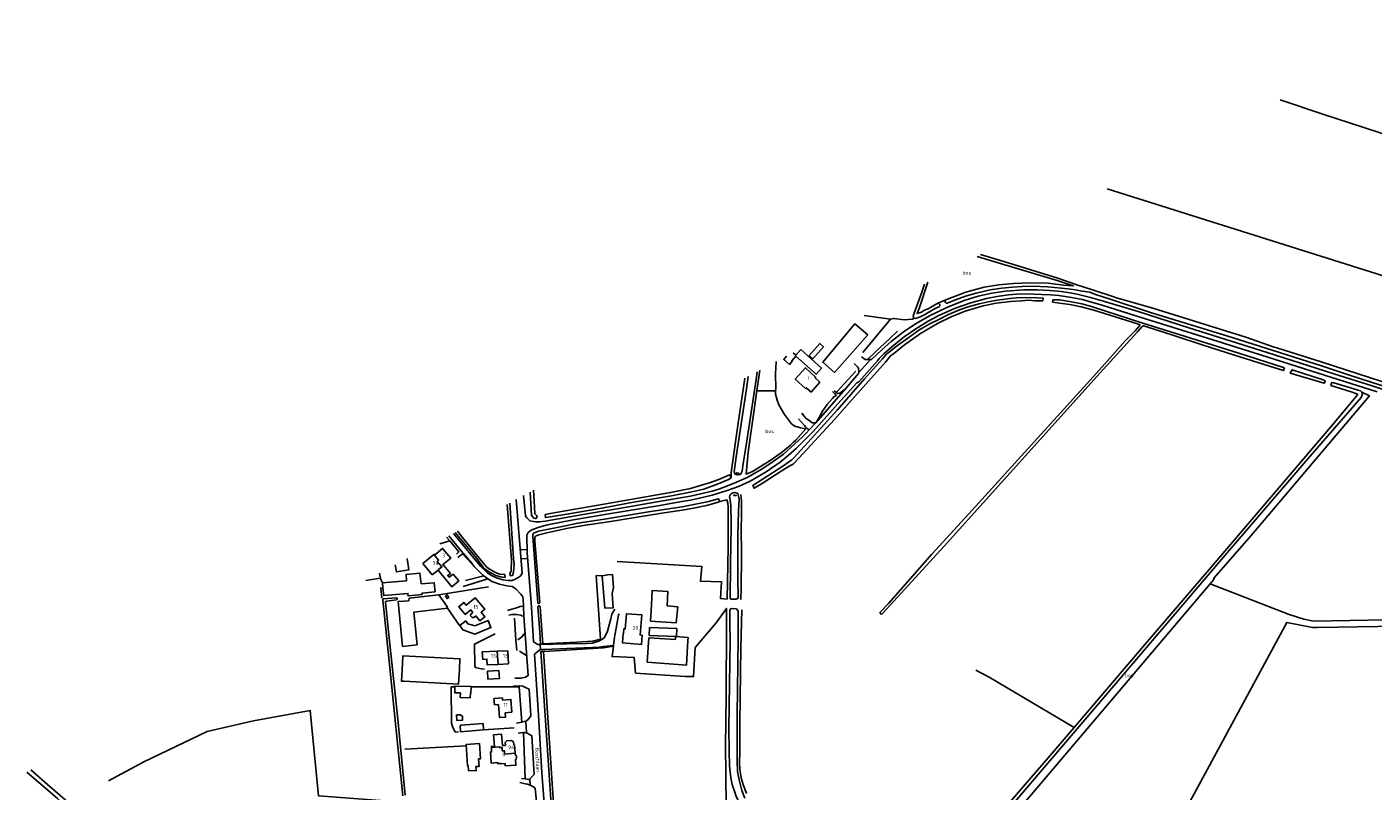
# Model space of a CAD drawing. Header units: metres. Extents: x 233874 to 239264, y 443832 to 448222.
# Tile 148 of 195: x 234944 to 235877, y 446332 to 446862. Entities that reach past the tile are written whole.
import ezdxf

# ---------------------------------------------------------------- set-up
doc = ezdxf.new("R2010")
doc.units = ezdxf.units.M
doc.header["$MEASUREMENT"] = 0
for name, color, linetype in [('BIJGEBOUW', 4, 'Continuous'), ('CULTUURAANDUIDING', 253, 'Continuous'), ('DAKRAND', 4, 'Continuous'), ('DAKRAND-BYG', 4, 'Continuous'), ('HEG', 253, 'Continuous'), ('HEK', 253, 'Continuous'), ('HOOFDGEBOUW', 4, 'Continuous'), ('HOUTWAL', 253, 'Continuous'), ('HUISNUMMER', 253, 'Continuous'), ('INSTEEKSLOOT', 153, 'Continuous'), ('KANTVERH', 253, 'Continuous'), ('KUNSTWERK', 253, 'Continuous'), ('MIDSLTGREPPEL', 253, 'Continuous'), ('MUUR', 253, 'Continuous'), ('OVERIGEAFSCH', 253, 'Continuous'), ('OVLIJNOBJ', 253, 'Continuous'), ('RASTER', 253, 'Continuous'), ('SCHUTTING', 253, 'Continuous'), ('STRAATNAAM', 253, 'Continuous'), ('TUSSENMUUR', 253, 'Continuous')]:
    doc.layers.add(name, color=color, linetype=linetype)
doc.styles.get("Standard").update_dxf_attribs({"font": 'iso.shx'})

msp = doc.modelspace()

# ---------------------------------------------------------------- linework, layer by layer
at = {"layer": 'BIJGEBOUW'}
msp.add_line((235190.01, 446476.41), (235190.32, 446473.14), dxfattribs=at)
for points in [[(235216.67, 446475.72), (235215.96, 446483.26), (235206.31, 446482.35), (235206.72, 446477.99), (235190.01, 446476.41)], [(235190.32, 446473.14), (235190.84, 446467.64), (235207.55, 446469.22), (235207.73, 446467.4), (235217.37, 446468.32), (235217.27, 446469.42)], [(235235.96, 446466.44), (235234.88, 446468.08), (235233.63, 446467.24), (235234.71, 446465.61), (235235.96, 446466.44)], [(235243.24, 446416.77), (235242.7, 446406.38), (235205.08, 446408.33)], [(235270.97, 446410.26), (235270.64, 446415.74), (235262.75, 446415.27), (235263.07, 446409.79), (235270.97, 446410.26)]]:
    msp.add_lwpolyline(points, dxfattribs=at)
at = {"layer": 'DAKRAND'}
for points in [[(235228.51, 446485.28), (235237.93, 446473.8), (235242.82, 446477.81), (235238.91, 446482.58), (235236.22, 446480.38), (235235.2, 446481.61), (235237.01, 446483.09), (235232.51, 446488.57), (235232.19, 446488.31)], [(235254.65, 446453.69), (235253.21, 446452.5), (235252.07, 446452.51), (235251.06, 446453.72), (235251.24, 446454.86), (235252.68, 446456.05)], [(235265.41, 446362.44), (235265.37, 446362.97), (235267.54, 446363.13), (235266.96, 446371.18), (235272.46, 446371.58), (235273.04, 446363.68)], [(235280.89, 446364.25), (235280.75, 446366.27), (235279.49, 446367.23), (235276.11, 446367), (235275.08, 446365.94), (235275.23, 446363.84)], [(235264.8, 446359.26), (235265.63, 446359.32), (235265.41, 446362.44)], [(235281.92, 446357.29), (235282.27, 446357.19), (235282.85, 446356.36), (235282.92, 446355.26), (235282.53, 446354.2), (235282.17, 446353.96)], [(235274.97, 446351.22), (235272.26, 446351.01), (235272.08, 446351.39), (235269.88, 446351.22), (235269.82, 446351.95)]]:
    msp.add_lwpolyline(points, dxfattribs=at)
at = {"layer": 'DAKRAND-BYG'}
for p, q in [((235178.45, 446478.04), (235188.32, 446479.69)), ((235188.62, 446479.74), (235187.98, 446483.18)), ((235188.32, 446479.69), (235188.62, 446479.74)), ((235213.93, 446433.44), (235203.83, 446432.43)), ((235203.53, 446416.18), (235203.76, 446420.6)), ((235243.83, 446377.56), (235244.02, 446373.31)), ((235244.02, 446373.31), (235260.07, 446374.71))]:
    msp.add_line(p, q, dxfattribs=at)
for points in [[(235526.27, 446648.49), (235517.3, 446655.96), (235495.14, 446629.45), (235503.36, 446622.34), (235526.27, 446648.49)], [(235474.62, 446636.01), (235476.42, 446634.41), (235479.84, 446638.24), (235494.26, 446625.36), (235490.49, 446621.15), (235476.45, 446633.68), (235473.58, 446630.47), (235473.99, 446630.1), (235472, 446627.87), (235468.05, 446631.39), (235469.99, 446633.57)], [(235485.6, 446634.16), (235493.05, 446642.5), (235495.62, 446640.2), (235488.17, 446631.86), (235485.6, 446634.16)], [(235207.01, 446493.44), (235208.33, 446485.55), (235199.6, 446484.09), (235198.78, 446489)], [(235350.13, 446473.26), (235349.42, 446482.22), (235346.14, 446482.13), (235342.28, 446481.45), (235344.1, 446459.02), (235349.9, 446459.19), (235349.24, 446469.07), (235350.13, 446473.26)], [(235217.27, 446469.42), (235226.42, 446470.29), (235225.82, 446476.58), (235216.67, 446475.72)], [(235394.61, 446459.96), (235393.62, 446448.81), (235375.7, 446449.99), (235376.42, 446461.28), (235376.86, 446471.09), (235387.76, 446470.41), (235387.3, 446460.62), (235394.61, 446459.96)], [(235213.93, 446433.44), (235211.74, 446456.11), (235235.14, 446458.96), (235234.46, 446460.36), (235228.99, 446468.26), (235208.36, 446465.78), (235208.2, 446464.14), (235200.74, 446463.48), (235203.83, 446432.43)], [(235243.5, 446446.93), (235245.64, 446443.83), (235253.87, 446440.84), (235265.13, 446445.44), (235263.11, 446450.41), (235253.95, 446446.77), (235249.09, 446448.2), (235247.71, 446450.14), (235243.5, 446446.93)], [(235375.13, 446445.52), (235393.92, 446444.75), (235393.7, 446439.33), (235374.9, 446440.1), (235375.13, 446445.52)], [(235401.82, 446438.63), (235401.7, 446436.57), (235400.64, 446419.47), (235373.46, 446421.44), (235374.69, 446438.32), (235392.97, 446437.24), (235393.07, 446439.25), (235401.82, 446438.63)], [(235203.76, 446420.6), (235204.03, 446425.86), (235243.61, 446423.88), (235243.24, 446416.77)], [(235205.08, 446408.33), (235203.12, 446408.44), (235203.53, 446416.18)], [(235251.36, 446404.69), (235240.19, 446405), (235240.06, 446400.33), (235243.94, 446400.22), (235243.85, 446397.11), (235250.84, 446396.91), (235250.93, 446400.13), (235251.23, 446400.12), (235251.36, 446404.69)], [(235241.36, 446384.93), (235241.58, 446380.99), (235245.54, 446381.32), (235245.44, 446383.89), (235244.04, 446385.11), (235241.36, 446384.93)], [(235260.07, 446374.71), (235259.74, 446379.06), (235244.46, 446377.88), (235244.48, 446377.61), (235243.83, 446377.56)], [(235257.12, 446365.17), (235257.84, 446354.49), (235256.54, 446354.41), (235256.89, 446349.28), (235254.77, 446349.14), (235254.95, 446346.39), (235249.6, 446346.24), (235249.39, 446349.8), (235248.93, 446349.77), (235247.94, 446364.55), (235257.12, 446365.17)]]:
    msp.add_lwpolyline(points, dxfattribs=at)
at = {"layer": 'HEG'}
for p, q in [((235523.8, 446661.82), (235541.98, 446659.24)), ((235236.1, 446506.03), (235234.26, 446508.13)), ((235237.52, 446404.41), (235240.17, 446404.41)), ((235240.63, 446373.02), (235242.58, 446373.18))]:
    msp.add_line(p, q, dxfattribs=at)
for points in [[(235268.03, 446441.26), (235253.72, 446434.09), (235254, 446419.01), (235254.33, 446417.72), (235258.47, 446416.97), (235260.67, 446416.77)], [(235251.35, 446404.44), (235275.77, 446404.5), (235284.67, 446404.49)], [(235260.07, 446374.71), (235260.08, 446374.71), (235281.3, 446376.11)]]:
    msp.add_lwpolyline(points, dxfattribs=at)
at = {"layer": 'HEK'}
msp.add_line((235190.01, 446476.41), (235188.32, 446479.69), dxfattribs=at)
for points in [[(235189.54, 446465.82), (235188.82, 446472.84), (235190.32, 446473.14)], [(235281.47, 446452.03), (235282.5, 446436.8), (235283.01, 446429.55)]]:
    msp.add_lwpolyline(points, dxfattribs=at)
at = {"layer": 'HOOFDGEBOUW'}
for p, q in [((235225.48, 446496.15), (235217.95, 446489.97)), ((235217.95, 446489.97), (235224.5, 446481.99)), ((235228.51, 446485.28), (235224.5, 446481.99)), ((235270.04, 446419.93), (235277.23, 446420.28)), ((235273.04, 446363.68), (235275.23, 446363.84)), ((235280.89, 446364.25), (235281.42, 446364.29)), ((235281.85, 446358.34), (235281.42, 446364.29)), ((235281.92, 446357.29), (235281.85, 446358.34))]:
    msp.add_line(p, q, dxfattribs=at)
for points in [[(235493.18, 446615.6), (235486.99, 446608.75), (235483.65, 446611.77), (235483.18, 446611.24), (235476.01, 446617.72), (235483.09, 446625.56), (235490.17, 446619.16), (235489.75, 446618.7), (235493.18, 446615.6)], [(235232.19, 446488.31), (235231.67, 446488.94), (235237.26, 446493.53), (235231.64, 446500.38), (235226.07, 446495.8), (235225.66, 446496.3), (235225.48, 446496.15)], [(235252.68, 446456.05), (235251.25, 446457.78), (235247.31, 446454.5), (235242.78, 446459.94), (235246.41, 446462.96), (235248.01, 446461.03), (235254.19, 446466.16), (235260.8, 446458.2), (235258.31, 446456.13), (235260.91, 446453), (235257.55, 446450.2), (235254.65, 446453.69)], [(235370.01, 446440.27), (235369.47, 446433.76), (235356.23, 446434.87), (235356.77, 446441.31), (235357.02, 446441.29), (235357.3, 446444.61), (235358.12, 446444.54), (235359.01, 446455.14), (235369.73, 446454.24), (235368.56, 446440.4), (235370.01, 446440.27)], [(235269.54, 446429.12), (235259.17, 446428.62), (235259.42, 446423.47), (235262.39, 446423.62), (235262.59, 446419.57), (235270.04, 446419.93)], [(235277.23, 446420.28), (235276.79, 446429.47), (235269.54, 446429.12)], [(235273.04, 446396.72), (235267.18, 446396.26), (235267.52, 446391.87)], [(235279.7, 446386.76), (235279.01, 446395.69), (235273.16, 446395.23), (235273.04, 446396.72)], [(235267.52, 446391.87), (235270.27, 446392.09), (235270.96, 446383.17), (235275.32, 446383.51), (235275.1, 446386.4), (235279.7, 446386.76)], [(235264.8, 446359.26), (235265.36, 446351.62), (235269.82, 446351.95)], [(235274.97, 446351.22), (235275.09, 446349.55), (235282.45, 446350.08), (235282.17, 446353.96)]]:
    msp.add_lwpolyline(points, dxfattribs=at)
at = {"layer": 'HOUTWAL'}
for p, q in [((235504.9, 446608.85), (235518.16, 446623.32)), ((235228.99, 446468.26), (235263.44, 446473.85))]:
    msp.add_line(p, q, dxfattribs=at)
for points in [[(235526.64, 446631.83), (235531.48, 446636.38), (235541.51, 446645.92), (235546.88, 446650.86)], [(235442.09, 446551.76), (235446.38, 446553.79), (235458.02, 446560.83), (235466.41, 446566.61), (235472.84, 446572.03), (235474.72, 446573.81), (235476.45, 446575.38), (235483.32, 446583.23)]]:
    msp.add_lwpolyline(points, dxfattribs=at)
at = {"layer": 'INSTEEKSLOOT'}
for p, q in [((235561.89, 446666.68), (235568.06, 446684.96)), ((235696.27, 446675), (235698.73, 446674.13)), ((235711.67, 446651.3), (235714.82, 446654.8)), ((235713.35, 446650.41), (235716.61, 446654.22)), ((235808.07, 446639.78), (235809.94, 446639.4)), ((235274.7, 446482.36), (235274.91, 446480.26)), ((235190.4, 446465.34), (235199.56, 446466.21)), ((235199.72, 446464.75), (235192.65, 446463.81)), ((235540.67, 446462.25), (235535.14, 446456.37)), ((235536.43, 446455.21), (235541.75, 446461.04))]:
    msp.add_line(p, q, dxfattribs=at)
for points in [[(235602.21, 446702.81), (235607.43, 446701.19), (235657.54, 446686.02), (235668.7, 446682.35), (235661.99, 446682.81), (235651.37, 446684.22), (235638.78, 446684.51), (235627.25, 446684), (235617.11, 446683.09), (235607.03, 446681.46), (235594.19, 446678), (235581.48, 446673.17), (235580.41, 446672.71)], [(235604.57, 446704.04), (235620.67, 446699.15), (235658.13, 446687.61), (235670.59, 446683.38), (235682.85, 446679.49), (235696.27, 446675)], [(235565.55, 446683.65), (235563.45, 446677.28), (235557.86, 446661.61), (235558.27, 446660.06), (235559.49, 446659.78), (235561.39, 446660.34), (235564.81, 446661.93), (235573.09, 446666.59), (235575.69, 446667.79)], [(235635.52, 446674.29), (235629.17, 446673.99), (235624.83, 446673.67), (235616.13, 446672.45), (235609.87, 446671.29), (235603.49, 446669.87), (235595.83, 446667.92), (235589.94, 446665.65), (235582.36, 446662.61), (235576.07, 446659.37), (235568.88, 446655.78), (235561.64, 446651.71), (235554.12, 446646.1), (235546.93, 446641.01), (235541.66, 446636.84), (235539.36, 446634.93), (235536.58, 446631.72), (235523.97, 446617.86), (235505.19, 446596.24), (235484.85, 446573.87), (235475, 446563.24), (235473.36, 446561.63), (235472.32, 446560.8), (235471.41, 446560.15), (235467.36, 446557.39), (235453.87, 446548.61), (235446.63, 446544.08), (235447.52, 446542.1), (235453.93, 446545.87), (235463.02, 446551.89), (235468.75, 446555.64), (235472.36, 446557.68)], [(235581.24, 446670.32), (235587.03, 446672.76), (235593.99, 446675.28), (235601.46, 446677.38), (235611.27, 446679.58), (235619.33, 446680.7), (235626.6, 446681.57), (235633.27, 446682.01), (235640.96, 446682.08), (235650.81, 446681.69), (235660.61, 446680.86), (235664.92, 446680.37), (235666.85, 446680.08), (235670.39, 446679.59), (235674.85, 446678.78), (235680.17, 446678.02), (235684.09, 446676.47), (235694.36, 446673.04), (235722.23, 446664), (235778.86, 446646.55), (235840.78, 446626.83), (235860.98, 446620.27), (235895.93, 446608.96)], [(235635.52, 446674.29), (235643.62, 446674.09), (235647.97, 446673.77), (235647.59, 446672.05), (235642.13, 446672.03), (235638.01, 446672.34)], [(235472.36, 446557.68), (235474.66, 446558.74), (235478.5, 446562.86), (235503.18, 446589.68), (235517.09, 446605.45), (235538.56, 446629.41), (235542.16, 446633.75), (235544.19, 446635.3), (235551.81, 446641.55), (235562.96, 446649.38), (235574.59, 446656.18), (235584.16, 446660.94), (235591.44, 446663.92), (235593.74, 446664.76), (235606.23, 446668.56), (235615.33, 446670.34), (235625.2, 446671.55), (235632.92, 446671.92), (235638.01, 446672.34)], [(235574.89, 446670.28), (235568.09, 446666.43), (235565.55, 446665.49), (235563.65, 446664.03), (235560.47, 446663.13), (235561.89, 446666.68)], [(235575.69, 446667.79), (235575.95, 446667.99), (235576.15, 446668.24), (235576.28, 446668.54), (235576.34, 446668.86), (235576.32, 446669.19), (235576.22, 446669.5), (235576.05, 446669.78), (235575.82, 446670.01), (235575.54, 446670.17), (235575.22, 446670.27), (235574.89, 446670.28)], [(235580.41, 446672.71), (235580.17, 446672.51), (235580, 446672.25), (235579.89, 446671.96), (235579.84, 446671.66), (235579.87, 446671.35), (235579.98, 446671.06), (235580.14, 446670.8), (235580.37, 446670.58), (235580.64, 446670.43), (235580.93, 446670.34), (235581.24, 446670.32)], [(235714.87, 446655.47), (235714.65, 446655.54), (235705.29, 446658.58), (235690.43, 446663.29), (235682.99, 446665.53), (235674.24, 446667.79), (235666.38, 446669.36), (235657.63, 446670.57), (235654.43, 446671.16), (235654.49, 446672.68), (235659.27, 446672.75), (235667.49, 446671.35), (235674.6, 446669.89), (235681.43, 446668.1), (235691.33, 446664.76), (235717.07, 446656.56), (235783.42, 446635.81), (235815.17, 446625.45)], [(235808.07, 446639.78), (235788.3, 446646.88), (235760.19, 446655.49), (235723.97, 446666.83), (235698.73, 446674.13)], [(235711.67, 446651.3), (235705.07, 446644.44), (235684.81, 446621.93), (235596.4, 446524.29), (235570.73, 446496.3), (235540.67, 446462.25)], [(235541.75, 446461.04), (235581.49, 446504.44), (235687.15, 446621.9), (235713.35, 446650.41)], [(235714.82, 446654.8), (235714.9, 446654.96), (235714.94, 446655.13), (235714.93, 446655.3), (235714.87, 446655.47)], [(235716.61, 446654.22), (235716.84, 446654.38), (235717.09, 446654.5), (235717.37, 446654.56), (235717.65, 446654.58)], [(235815.17, 446625.45), (235814.52, 446623.6), (235804.75, 446626.74), (235780.6, 446634.42), (235758.03, 446641.54), (235738.44, 446647.98), (235719.68, 446653.92), (235717.65, 446654.58)], [(235896.96, 446611.47), (235866.26, 446621.29), (235841.32, 446629.38), (235809.94, 446639.4)], [(235443.5, 446619.63), (235442.2, 446611.05), (235435, 446563.78), (235433.76, 446553.4), (235434.53, 446551.82), (235435.8, 446551.43), (235438, 446551.59), (235439.32, 446553.95), (235439.67, 446557.7), (235442.38, 446573.37), (235448.89, 446617.5), (235449.67, 446622.87)], [(235843.5, 446616.38), (235842.69, 446614.84), (235819.12, 446621.93), (235820.42, 446624.18), (235842.03, 446617.3), (235843.5, 446616.38)], [(235869.1, 446606.59), (235869.09, 446607.6), (235868.79, 446608.62), (235867.8, 446609.49), (235866.07, 446610.13), (235865.62, 446610.4), (235849.36, 446615.2), (235847.95, 446615.3), (235847.33, 446613.37), (235861.34, 446608.9), (235865.36, 446607.57), (235865.95, 446606.96), (235847.17, 446584.76), (235767.21, 446490.63), (235720.04, 446435.56), (235669.35, 446376.23), (235652.73, 446356.77), (235592.83, 446287.59)], [(235609.48, 446302.71), (235698.27, 446406.84), (235769.95, 446490.77), (235831.3, 446562.54), (235868.33, 446604.96), (235869.1, 446606.59)], [(235431.72, 446549.34), (235430.83, 446551.28), (235429.42, 446550.87), (235424.21, 446548.61), (235417.35, 446546.09), (235411.15, 446544.14), (235403.56, 446541.83), (235389.69, 446539.06), (235354, 446532.98), (235322.05, 446527.42), (235306.18, 446524.46), (235302.77, 446523.78), (235302.9, 446521.69), (235306.47, 446522.19), (235319.05, 446524.41), (235340.51, 446528.14), (235363.94, 446532.37), (235390.27, 446536.93), (235404.32, 446539.66), (235412.65, 446541.53), (235422.66, 446545.04), (235429.89, 446548.25), (235431.72, 446549.34)], [(235294.73, 446540.74), (235295.36, 446528.87), (235295.46, 446524.41), (235297.21, 446522.74), (235296.39, 446521.1), (235295.71, 446521.11), (235294.77, 446521.45), (235294.19, 446522.31), (235293.3, 446523.48), (235292.36, 446539.46)], [(235297.53, 446462.56), (235294.23, 446508.7), (235294.23, 446509.94), (235294.6, 446511.04), (235298.14, 446512.28), (235316.88, 446516.11), (235325.29, 446517.77), (235343.92, 446520.76), (235374.36, 446525.67), (235397.77, 446529.31), (235415.11, 446532.68), (235422.89, 446534.78), (235423.75, 446532.93), (235421.99, 446532.14), (235414.46, 446530.17), (235404.45, 446528.08), (235397.72, 446526.95), (235383.55, 446524.88), (235346.64, 446518.81), (235330.66, 446516.39), (235318.62, 446514.36), (235303.85, 446511.19), (235298.34, 446509.78), (235297.28, 446509.43), (235296.13, 446508.77), (235295.55, 446507.84), (235295.66, 446505.51), (235298.94, 446462.81)], [(235437.15, 446534.63), (235436.37, 446538.49), (235434.22, 446539.06), (235432.68, 446538.86), (235431.68, 446538.27), (235430.88, 446537.45), (235430.65, 446536.95), (235430.43, 446536.18), (235430.63, 446535.45), (235431.15, 446532.31), (235431.4, 446529.68), (235431.64, 446518.77), (235431.38, 446498.62), (235431.19, 446493.67), (235431.25, 446483.8), (235430.94, 446470.71), (235430.97, 446465.55), (235431.9, 446465.09), (235435.11, 446465.14), (235436.49, 446465.91), (235436.35, 446480.47), (235436.36, 446509.39), (235436.83, 446526.18), (235437.15, 446534.63)], [(235281.15, 446489.37), (235281.1, 446486.35), (235280.87, 446483.9), (235280.04, 446481.53), (235278.8, 446481.34), (235278.12, 446482.97), (235278.58, 446483.67), (235279.26, 446484.76), (235279.38, 446492.48), (235276.46, 446530.89)], [(235278.13, 446531.78), (235280.85, 446493.4), (235281.15, 446489.37)], [(235274.91, 446480.26), (235271.87, 446480.65), (235268.63, 446481.62), (235264.55, 446483.59), (235261.18, 446485.93), (235259.86, 446487.3), (235259.08, 446488.34), (235255.39, 446493.3), (235240.32, 446511.4)], [(235241.86, 446512.23), (235245.42, 446507.91), (235255.02, 446496.03), (235261.96, 446487.61), (235263.42, 446486.39), (235267.85, 446483.86), (235270.96, 446482.61), (235274.7, 446482.36)], [(235190.12, 446464.6), (235190.23, 446464.98), (235190.4, 446465.34)], [(235204.09, 446328.93), (235194.71, 446422.11), (235190.12, 446464.6)], [(235192.65, 446463.81), (235192.45, 446463.77), (235192.29, 446463.66), (235192.17, 446463.5), (235192.11, 446463.31), (235192.12, 446463.11)], [(235192.12, 446463.11), (235194.17, 446442.85), (235200.55, 446382.12), (235205.76, 446329.41)], [(235199.56, 446466.21), (235199.78, 446466.16), (235199.98, 446466.04), (235200.13, 446465.87), (235200.22, 446465.66), (235200.24, 446465.43), (235200.2, 446465.21), (235200.09, 446465), (235199.92, 446464.85), (235199.72, 446464.75)], [(235297.53, 446462.56), (235297.67, 446462.38), (235297.87, 446462.25), (235298.09, 446462.18), (235298.32, 446462.19), (235298.54, 446462.26), (235298.73, 446462.4), (235298.87, 446462.59), (235298.94, 446462.81)], [(235297.71, 446460), (235297.8, 446460.22), (235297.95, 446460.41), (235298.16, 446460.54), (235298.39, 446460.59), (235298.64, 446460.57), (235298.86, 446460.47), (235299.04, 446460.31), (235299.15, 446460.09)], [(235299.15, 446460.09), (235301.14, 446434.16), (235299.41, 446434.05), (235298.97, 446442.43), (235297.71, 446460)], [(235441.06, 446327.15), (235438.93, 446332.54), (235437.13, 446339.92), (235436.13, 446345.71), (235435.7, 446352.81), (235435.8, 446385.01), (235436.43, 446437.63), (235436.45, 446456.87), (235435.27, 446458.4), (235431.86, 446458.69), (235430.66, 446457.95), (235430.72, 446448.89), (235430.9, 446436.6), (235429.95, 446376.04), (235430.18, 446359.82), (235430.48, 446349.57), (235431.41, 446341.27), (235432.4, 446336.64)], [(235536.43, 446455.21), (235536.24, 446455.03), (235536.01, 446454.91), (235535.75, 446454.87), (235535.49, 446454.9), (235535.25, 446455.01), (235535.06, 446455.18), (235534.93, 446455.41), (235534.86, 446455.66), (235534.88, 446455.92), (235534.98, 446456.17), (235535.14, 446456.37)], [(235310.16, 446274.97), (235299.76, 446428.9), (235301.48, 446429), (235311.91, 446270.55)], [(234946.14, 446346.81), (234957.81, 446336.68), (234971.52, 446324.97), (234972.6, 446323.14), (234972.46, 446322.56), (234971.9, 446321.99), (234971.14, 446321.7), (234970.55, 446321.73), (234964.7, 446327.03), (234943.52, 446345.23)], [(235432.4, 446336.64), (235434.39, 446330.65), (235434.84, 446329.14), (235437.54, 446323.1), (235438.2, 446322.27), (235439.79, 446320.49), (235441.53, 446318.29), (235445.61, 446312.57), (235449.87, 446308.48), (235455.61, 446303.59), (235459.51, 446300.67), (235463.77, 446298.12), (235467.86, 446296.26), (235471.63, 446294.92), (235476.42, 446293.66), (235485.86, 446292.19), (235522.52, 446285.76), (235577.33, 446276.68), (235621.77, 446268.58)]]:
    msp.add_lwpolyline(points, dxfattribs=at)
at = {"layer": 'KANTVERH'}
for p, q in [((235520.05, 446622.42), (235528.26, 446631.24)), ((235290.13, 446499.57), (235285.44, 446499.32)), ((235285.93, 446493.12), (235290.45, 446493.38)), ((235245.97, 446474.04), (235263.05, 446479.35)), ((235247.57, 446478.06), (235260.11, 446481.48)), ((235299.36, 446433.66), (235299.57, 446430.15)), ((235285.01, 446429.06), (235289.89, 446426.15)), ((235289.34, 446380.55), (235289.83, 446372.43)), ((235292.14, 446340.69), (235292.4, 446336.28))]:
    msp.add_line(p, q, dxfattribs=at)
for points in [[(235521.95, 446633.11), (235524.49, 446631.22), (235528.94, 446631.24), (235536.1, 446638.09), (235542.57, 446643.73), (235550.87, 446650.23), (235559.48, 446655.99), (235569.65, 446661.91), (235581.02, 446667.47), (235593.14, 446672.18), (235602.86, 446675.15), (235612.21, 446677.28), (235621.84, 446678.7), (235634.4, 446679.54), (235643.71, 446679.7), (235652.48, 446679.12), (235660.34, 446678.46), (235666.54, 446677.54), (235672.42, 446676.45), (235680.72, 446674.37), (235690.46, 446671.57), (235713.73, 446664.52), (235748.92, 446653.27), (235803.22, 446636.07), (235826.22, 446628.69), (235849.44, 446621.46), (235875.93, 446612.98), (235896.92, 446606.17)], [(235534.19, 446632.13), (235537.64, 446635.59), (235542.92, 446640.18), (235551.52, 446646.99), (235559.66, 446652.67), (235568.08, 446657.78), (235575.48, 446661.74), (235586.37, 446666.73), (235597.79, 446670.56), (235608.56, 446673.56), (235615.77, 446674.97), (235623.77, 446676.05), (235629.45, 446676.63), (235636.47, 446676.79), (235646.73, 446676.47), (235652.97, 446676.26), (235658.86, 446675.68), (235667.47, 446674.37), (235675.17, 446672.83), (235681.47, 446671.17), (235688.83, 446669.04), (235712.1, 446661.69), (235769.3, 446643.87), (235803.01, 446633.24), (235828.99, 446624.94), (235856.8, 446616.11), (235879.43, 446608.96)], [(235510.95, 446610.9), (235519.89, 446621.52), (235520.07, 446622.55), (235519.9, 446625.31), (235519.27, 446626.29), (235518.62, 446626.88), (235516.8, 446628.57)], [(235518.63, 446615.06), (235520.09, 446615.78), (235533.18, 446630.38), (235534.19, 446632.13)], [(235518.63, 446615.06), (235505.68, 446600.61), (235488.4, 446581.42), (235476.98, 446569.84), (235471.25, 446564.86), (235465.5, 446560.23), (235455.85, 446553.39), (235444.92, 446547.05), (235436.62, 446543.2), (235428.83, 446540.54), (235418.57, 446537.38), (235409.72, 446535.15), (235403.34, 446533.73), (235396.14, 446532.64), (235382.3, 446530.13), (235346.91, 446524.23), (235320.94, 446519.85), (235304.37, 446516.61), (235298.63, 446515.08), (235294.54, 446513.75), (235292.97, 446512.92), (235290.89, 446511.37), (235290.09, 446509.62), (235290.14, 446497.28), (235293.15, 446459.6), (235294.74, 446435.53), (235297.75, 446433.75), (235299.35, 446433.66), (235317.59, 446434.18), (235331.31, 446434.4), (235335.61, 446434.68), (235339.81, 446436.04)], [(235503.11, 446609.66), (235505.34, 446607.74), (235507.03, 446607.98), (235510.95, 446610.9), (235490.24, 446587.4), (235492.54, 446591.01), (235494.98, 446595.54), (235498.09, 446600.03), (235501.8, 446604.18), (235502.51, 446605.11), (235502.85, 446605.43), (235504.21, 446606.25), (235504.35, 446606.74), (235503.66, 446607.27), (235501.9, 446609.08)], [(235480.59, 446594.19), (235482.14, 446592.1), (235483.28, 446590.59), (235485.72, 446588.96), (235487.84, 446587.41), (235490.24, 446587.4), (235485.69, 446582.51)], [(235287.74, 446536.96), (235288.99, 446522.95), (235289.95, 446521.52), (235292.1, 446519.56), (235294.72, 446519.02), (235296.44, 446518.73), (235298.88, 446518.78), (235302.79, 446519.31), (235333.05, 446524.61), (235354.09, 446528.12), (235375.15, 446531.76), (235389.65, 446534.26), (235403.42, 446536.69), (235412.52, 446538.7), (235418.47, 446540.16), (235423.1, 446541.47), (235428.99, 446543.65), (235435.23, 446546.2), (235442.78, 446549.59), (235452.83, 446555.21), (235460.8, 446560.62), (235467.82, 446565.73), (235480.79, 446577.58), (235483.56, 446580.28), (235485.69, 446582.51), (235484.3, 446583.48)], [(235484.3, 446583.48), (235483.48, 446584.39), (235482.43, 446585.61), (235478.4, 446590.09)], [(235239.17, 446510.78), (235245.67, 446502.94), (235257.81, 446487.96), (235262.45, 446483.6), (235265.64, 446481.65), (235269.04, 446479.97), (235273.3, 446478.58), (235276.86, 446478.09), (235278.86, 446478.17), (235279.82, 446478.24), (235281.5, 446478.83), (235284.22, 446480.25), (235285.78, 446481.68), (235286.71, 446483.31), (235282.68, 446534.23)], [(235235.95, 446509.04), (235244.45, 446498.64), (235245.94, 446497.01), (235251.87, 446490.17), (235252.69, 446489.06), (235245.33, 446496.63), (235244.45, 446496), (235242.11, 446494.07)], [(235229.75, 446503.62), (235236.67, 446505.54), (235242.98, 446497.91), (235241.29, 446496.39)], [(235252.69, 446489.06), (235253.59, 446487.85), (235259.39, 446482.09), (235260.11, 446481.48), (235261.48, 446480.47), (235265.7, 446477.47), (235270.98, 446475.51), (235276.14, 446474.48), (235279.88, 446473.89), (235282.45, 446472.29), (235285.97, 446468.7), (235287.33, 446466.77), (235287.37, 446465.53), (235287.6, 446460.42), (235285.43, 446460.1), (235283.47, 446459.38), (235282.09, 446459.04), (235279.62, 446458.33), (235276.73, 446457.28)], [(235277.65, 446454.1), (235279.54, 446454.48), (235281.23, 446454.56), (235282.9, 446454.53), (235285.78, 446454.08), (235286.57, 446453.75), (235287.92, 446453.51), (235287.6, 446460.42)], [(235281.79, 446410.51), (235286.05, 446410.51), (235289.03, 446411.04), (235290.89, 446412.2), (235287.92, 446453.51)], [(235353.98, 446455.13), (235353.44, 446454.37), (235351.97, 446445.04), (235351.03, 446440.19), (235350.83, 446438.9), (235349.98, 446432.98), (235343.11, 446432.3), (235340.34, 446431.85), (235335.42, 446431.66), (235317.63, 446431.06), (235302.55, 446430.35), (235300.88, 446430.32), (235299.11, 446430.08), (235295.25, 446426.98), (235298.07, 446384.71), (235300.42, 446344.92), (235302.72, 446314.78), (235303.66, 446298.21), (235303.95, 446282.71), (235303.65, 446270.23), (235302.76, 446258.21), (235301.17, 446246.76), (235300.67, 446243.78)], [(235339.81, 446436.04), (235342.46, 446437.43), (235343.6, 446438.5), (235343.79, 446438.71), (235346.02, 446442.98), (235348.23, 446451.56), (235349.04, 446454.72), (235350.92, 446458.15)], [(235288.76, 446441.75), (235286.34, 446438.92), (235283.88, 446437.01)], [(235280.5, 446405), (235284.68, 446404.92), (235285.24, 446405.1), (235287.2, 446404.88), (235289.45, 446403.75), (235291.58, 446402.76), (235291.83, 446399.28), (235292.73, 446384.3), (235290.98, 446381.87), (235289.39, 446380.57), (235286.58, 446379.97), (235282.87, 446379.32)], [(235283.93, 446372.34), (235287.67, 446372.67), (235288.48, 446372.68), (235290.23, 446372.35), (235293.55, 446370.53), (235295.16, 446343.71), (235291.57, 446340.13), (235288.9, 446340.56), (235286.27, 446340.88)], [(235285.24, 446338.04), (235288.85, 446337.28), (235290.58, 446336.85), (235292.28, 446336.35), (235294.17, 446335.27), (235295.74, 446334.07), (235298.09, 446310.61), (235298.46, 446295.88), (235298.46, 446294.38), (235297.43, 446292.91), (235297.17, 446292.79), (235296.06, 446292.49), (235293.93, 446291.98), (235292.55, 446291.81), (235287.49, 446291.16)]]:
    msp.add_lwpolyline(points, dxfattribs=at)
at = {"layer": 'KUNSTWERK'}
for points in [[(235435.4, 446552.14), (235435.48, 446552.82), (235436.87, 446552.61), (235436.88, 446551.99)], [(235433.4, 446537.78), (235433.41, 446537.16), (235435.02, 446536.99), (235435.01, 446537.61)]]:
    msp.add_lwpolyline(points, dxfattribs=at)
at = {"layer": 'MIDSLTGREPPEL'}
msp.add_line((235284.67, 446404.49), (235286.58, 446379.97), dxfattribs=at)
at = {"layer": 'MUUR'}
msp.add_line((235235.14, 446458.96), (235243.45, 446447.01), dxfattribs=at)
at = {"layer": 'OVERIGEAFSCH'}
msp.add_lwpolyline([(235438.43, 446464.85), (235438.51, 446473.28), (235438.69, 446494.76), (235438.65, 446516.51), (235438.7, 446520.69), (235438.8, 446533.11), (235438.43, 446537.75)], dxfattribs=at)
at = {"layer": 'OVLIJNOBJ'}
for p, q in [((235574.89, 446670.28), (235580.41, 446672.71)), ((235523.01, 446636.08), (235541.98, 446659.24))]:
    msp.add_line(p, q, dxfattribs=at)
for points in [[(235911.04, 446861.86), (235911.61, 446861.6), (235891.71, 446686.76), (235692.26, 446749.71)], [(235596.73, 446279.74), (235640.89, 446331.18), (235763.54, 446475.91), (235765.88, 446478.68), (235766.52, 446480.08), (235792.08, 446509.22), (235874.05, 446606.09), (235868.79, 446608.62)]]:
    msp.add_lwpolyline(points, dxfattribs=at)
at = {"layer": 'RASTER'}
msp.add_line((235287.67, 446372.67), (235288.9, 446340.56), dxfattribs=at)
for points in [[(235937.66, 446770.15), (235932.29, 446771.92), (235870.05, 446792.24), (235841.7, 446801.29), (235812.17, 446811.39)], [(235541.98, 446659.24), (235544.31, 446659.81), (235551.56, 446658.78), (235557.4, 446659.21), (235558.27, 446660.06)], [(235462.93, 446629.85), (235462.91, 446629.72), (235462.37, 446621.42), (235462.51, 446611.32), (235462.46, 446609.49)], [(235441.01, 446618.32), (235436.46, 446587.26), (235431.56, 446552.96), (235431.72, 446549.34)], [(235442.09, 446551.76), (235443.41, 446567.09), (235449.51, 446609.54), (235451.57, 446623.88)], [(235449.51, 446609.54), (235458.23, 446609.61), (235462.46, 446609.49), (235462.4, 446607.38), (235463.46, 446603.2), (235464.69, 446599.96), (235468.7, 446593.17), (235473.46, 446586.77), (235475.78, 446585.2), (235476.42, 446584.82), (235477.43, 446584.62), (235479.65, 446584.01), (235483.32, 446583.23)], [(235423.75, 446532.93), (235428.75, 446534.01), (235428.89, 446533.24), (235429.23, 446531.79), (235429.59, 446529.12), (235429.61, 446501.18), (235428.77, 446465.16)], [(235352.64, 446491.22), (235411.36, 446487.78), (235410.33, 446477.62), (235424.91, 446477.27), (235424.33, 446465.59), (235428.77, 446465.16)], [(235301.14, 446434.16), (235324.42, 446435.41), (235335.87, 446436.03), (235341.11, 446437.45), (235338.1, 446481.52), (235342.28, 446481.45)], [(235763.54, 446475.91), (235818.45, 446454.56), (235828.66, 446451.41), (235835.26, 446450.05), (235885.62, 446450.79), (235903.07, 446450.7), (235932.89, 446451.3), (235962.84, 446452.06), (236000, 446452.85)], [(235302.03, 446429.03), (235343.06, 446431.53), (235350, 446432.61), (235349.14, 446425.43), (235364.38, 446424.84), (235365.41, 446413.91), (235399.74, 446411.47), (235405.57, 446411.49), (235406.8, 446431.72), (235421.2, 446448.73), (235428.42, 446458.79), (235428.36, 446447.85), (235428.22, 446397.9), (235427.74, 446363.04), (235427.94, 446344.52), (235428.27, 446320.42), (235428.05, 446314.7), (235428.25, 446290.35), (235428.25, 446289.73), (235389.27, 446288.04), (235350.94, 446285.62), (235322.57, 446284.27), (235309.95, 446283.43)], [(235440.04, 446336.71), (235438.58, 446341.42), (235438.07, 446344.41), (235437.65, 446347.12), (235437.52, 446351.51), (235437.56, 446359.3), (235437.57, 446378.93), (235438.29, 446431.7), (235439.01, 446457.88)], [(235714.26, 446259.37), (235737.4, 446302), (235816.75, 446449.05), (235834.51, 446445.6), (235837.82, 446445.65), (235879.97, 446446.15), (235903.02, 446446.7), (235896.59, 446434.58)], [(235601.28, 446415.89), (235610.45, 446411.16), (235669.35, 446376.23)], [(235237.52, 446404.41), (235237.84, 446379.29), (235238.76, 446376.19), (235240.13, 446373.75), (235240.63, 446373.02)], [(235000, 446339.37), (235024.65, 446352.39), (235068.56, 446373.38), (235100.65, 446380.93), (235139.92, 446388.13), (235145.57, 446328.89), (235203.74, 446324.45)], [(235442.36, 446330.38), (235440.04, 446336.71)]]:
    msp.add_lwpolyline(points, dxfattribs=at)
at = {"layer": 'SCHUTTING'}
msp.add_line((235205.42, 446361.15), (235248, 446363.61), dxfattribs=at)
at = {"layer": 'TUSSENMUUR'}
msp.add_line((235269.54, 446429.12), (235270.04, 446419.93), dxfattribs=at)
for points in [[(235225.48, 446496.15), (235228.8, 446492.11), (235227.93, 446491.39), (235231.11, 446487.5), (235228.66, 446485.5), (235228.7, 446485.45), (235228.51, 446485.28)], [(235281.85, 446358.34), (235274.6, 446357.81), (235274.48, 446360.06), (235272.98, 446359.98), (235272.84, 446362.46), (235270.9, 446362.37), (235270.86, 446362.86), (235265.41, 446362.44)]]:
    msp.add_lwpolyline(points, dxfattribs=at)

# ---------------------------------------------------------------- texts
at = {"layer": 'CULTUURAANDUIDING'}
for p in [(235592.09, 446690.18), (235455.35, 446580.27), (235704.51, 446411.1)]:
    msp.add_text('bos', height=2.5, dxfattribs=at).set_placement(p)
at = {"layer": 'HUISNUMMER'}
for s, p in [('1', (235484.66, 446617.04)), ('3a', (235224.69, 446489.03)), ('3', (235231.44, 446494.2)), ('15', (235253, 446458.59)), ('20', (235363.48, 446444.01)), ('13a', (235265.11, 446424.67)), ('13', (235273.4, 446424.71)), ('11', (235273.84, 446390.75)), ('9', (235272.98, 446355.91)), ('9a', (235276.97, 446361.29))]:
    msp.add_text(s, height=2.5, dxfattribs=at).set_placement(p)
at = {"layer": 'STRAATNAAM'}
msp.add_text('Boschlaan', height=2.5, rotation=273.3799, dxfattribs=at).set_placement((235295.73, 446362.16))

doc.saveas('drawing.dxf')
